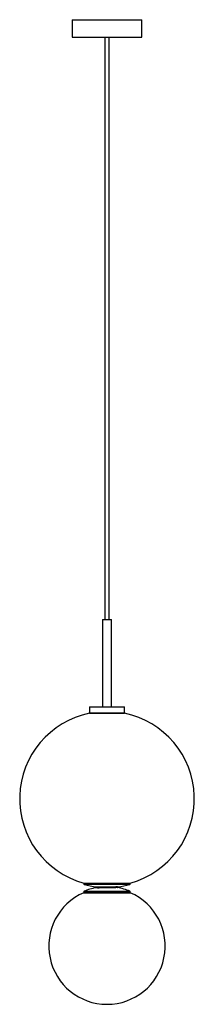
# Model space of a CAD drawing. Header units: inches. Extents: x -5.9 to 5.9, y -13.9 to 52.7.
import ezdxf

# ---------------------------------------------------------------- set-up
doc = ezdxf.new("R2010")
doc.units = ezdxf.units.IN
doc.header["$MEASUREMENT"] = 0

msp = doc.modelspace()

# ---------------------------------------------------------------- linework, layer by layer
at = {"color": 7, "linetype": 'Continuous', "lineweight": 25}
for p, q in [((-2.36, 52.675), (-2.36, 51.495)), ((-2.36, 52.675), (2.36, 52.675)), ((2.36, 51.495), (2.36, 52.675)), ((-2.36, 51.495), (2.36, 51.495)), ((-0.138, 51.495), (-0.138, 12.125)), ((0.138, 12.125), (0.138, 51.495)), ((-0.295, 12.125), (-0.295, 6.219)), ((-0.295, 12.125), (0.295, 12.125)), ((0.295, 6.219), (0.295, 12.125)), ((-1.181, 6.219), (-1.181, 5.826)), ((-1.181, 6.219), (1.181, 6.219)), ((1.181, 5.826), (1.181, 6.219)), ((-1.181, 5.826), (1.181, 5.826)), ((-1.181, 5.786), (1.181, 5.786)), ((-1.575, -5.692), (-1.575, -5.743)), ((-1.575, -5.692), (1.575, -5.692)), ((-1.575, -5.743), (1.575, -5.743)), ((1.546, -5.781), (-1.546, -5.781)), ((-0.709, -5.942), (-0.709, -5.974)), ((-0.709, -5.942), (0.587, -5.942)), ((0.719, -5.941), (0.751, -5.959)), ((0.751, -5.959), (0.751, -5.969)), ((1.575, -5.743), (1.575, -5.692)), ((-1.575, -6.278), (-1.575, -6.338)), ((1.575, -6.278), (-1.575, -6.278)), ((-1.575, -6.338), (1.575, -6.338)), ((-1.551, -6.242), (1.551, -6.242)), ((-0.751, -5.999), (-0.751, -6.002)), ((0.707, -5.994), (0.709, -5.994)), ((1.575, -6.338), (1.575, -6.278))]:
    msp.add_line(p, q, dxfattribs=at)
for centre, radius, start, end in [((0, 0), 5.906, 101.53696, 254.53399), ((0, 0), 5.906, 285.46601, 78.46304), ((-1.535, -5.743), 0.0394, 180, 255.03208), ((0, 0), 5.984, 255.03208, 263.19901), ((0, 0), 5.984, 276.90406, 284.96792), ((1.535, -5.743), 0.0394, 284.96792, 0), ((0, -9.946), 3.937, 113.57818, 66.42182), ((-1.535, -6.278), 0.0394, 112.71445, 180), ((0, -9.946), 4.016, 100.73871, 112.71445), ((0, -9.946), 4.016, 67.28555, 79.83575), ((1.535, -6.278), 0.0394, 0, 67.28555)]:
    msp.add_arc(centre, radius, start, end, dxfattribs=at)
for points, knots in [([(-0.751, -5.999), (-0.751, -5.998), (-0.747, -5.997), (-0.727, -5.995), (-0.713, -5.995), (-0.675, -5.993), (-0.651, -5.992), (-0.611, -5.991), (-0.597, -5.99), (-0.566, -5.99), (-0.549, -5.989), (-0.497, -5.988), (-0.458, -5.987), (-0.376, -5.986), (-0.332, -5.985), (-0.264, -5.983), (-0.242, -5.983), (-0.195, -5.982), (-0.171, -5.982), (-0.099, -5.981), (-0.05, -5.98), (0.05, -5.978), (0.099, -5.977), (0.171, -5.976), (0.195, -5.976), (0.242, -5.975), (0.264, -5.974), (0.332, -5.973), (0.376, -5.972), (0.458, -5.971), (0.497, -5.97), (0.549, -5.969), (0.566, -5.968), (0.597, -5.967), (0.611, -5.967), (0.651, -5.966), (0.675, -5.965), (0.713, -5.963), (0.727, -5.963), (0.747, -5.961), (0.751, -5.96), (0.751, -5.959)], [0, 0, 0, 0, 0.0625, 0.0625, 0.125, 0.125, 0.1875, 0.1875, 0.21875, 0.21875, 0.25, 0.25, 0.3125, 0.3125, 0.375, 0.375, 0.40625, 0.40625, 0.4375, 0.4375, 0.5, 0.5, 0.5625, 0.5625, 0.59375, 0.59375, 0.625, 0.625, 0.6875, 0.6875, 0.75, 0.75, 0.78125, 0.78125, 0.8125, 0.8125, 0.875, 0.875, 0.9375, 0.9375, 1, 1, 1, 1]), ([(-0.708, -5.974), (-0.715, -5.978), (-0.73, -5.986), (-0.744, -5.994), (-0.751, -5.998)], [0, 0, 0, 0, 0.499996, 1, 1, 1, 1]), ([(-0.706, -5.974), (-0.702, -5.973), (-0.692, -5.971), (-0.62, -5.967), (-0.507, -5.964), (-0.359, -5.961), (-0.186, -5.958), (0, -5.954), (0.186, -5.951), (0.358, -5.948), (0.495, -5.945), (0.56, -5.943), (0.587, -5.942)], [0, 0, 0, 0, 0.0922589, 0.19674, 0.2999106, 0.4045356, 0.5079059, 0.6121006, 0.7162953, 0.8196656, 0.9242906, 1, 1, 1, 1]), ([(-0.64, -6.002), (-0.606, -6.001), (-0.535, -5.999), (-0.379, -5.995), (-0.197, -5.992), (0, -5.989), (0.197, -5.986), (0.38, -5.982), (0.538, -5.979), (0.657, -5.976), (0.728, -5.973), (0.737, -5.971), (0.741, -5.97)], [0, 0, 0, 0, 0.095304, 0.201355, 0.306135, 0.41175, 0.517365, 0.622145, 0.728196, 0.832774, 0.938679, 1, 1, 1, 1]), ([(0.719, -5.941), (0.718, -5.941), (0.715, -5.941), (0.703, -5.941), (0.694, -5.941), (0.672, -5.942), (0.658, -5.942), (0.626, -5.942), (0.608, -5.942), (0.587, -5.942)], [0, 0, 0, 0, 0.25, 0.25, 0.5, 0.5, 0.75, 0.75, 1, 1, 1, 1]), ([(0.706, -5.994), (0.713, -5.99), (0.726, -5.982), (0.74, -5.975), (0.747, -5.97)], [0, 0, 0, 0, 0.478204, 1, 1, 1, 1])]:
    msp.add_open_spline(points, degree=3, knots=knots, dxfattribs=at)

doc.saveas('drawing.dxf')
